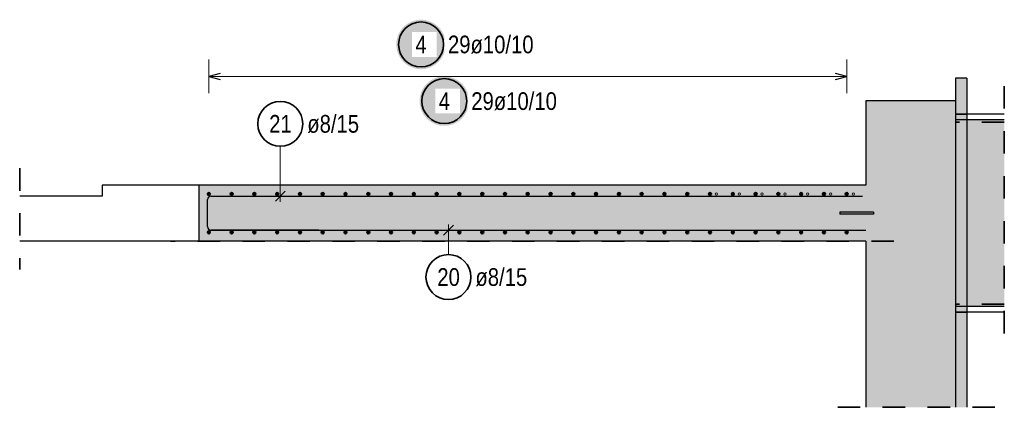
# Model space of a CAD drawing. Header units: millimetres. Extents: x -4 to 30.7, y -2.9 to 30.7.
# Tile 36 of 39: x 10.6 to 15, y 28.9 to 30.7. Entities that reach past the tile are written whole.
import ezdxf

# ---------------------------------------------------------------- set-up
doc = ezdxf.new("R2010")
doc.units = ezdxf.units.MM
doc.linetypes.add('HIDDEN', pattern=[0.375, 0.25, -0.125])
for name, color, linetype, lineweight in [('Achsen', 7, 'Continuous', 20), ('Geschnittene Kanten', 7, 'Continuous', 20), ('nplo Bewehrung', 7, 'Continuous', 20), ('Schraffuren', 7, 'Continuous', 20)]:
    doc.layers.add(name, color=color, linetype=linetype, lineweight=lineweight)
doc.styles.add('Arial Narrow', font='ARIALN.TTF')

msp = doc.modelspace()

# ---------------------------------------------------------------- hatches: boundary and pattern name
at = {"lineweight": 25, "true_color": 0xffffff}
msp.add_hatch(color=7, dxfattribs=at).paths.add_polyline_path([(12.544994, 30.560848), (12.544927, 30.564687), (12.544726, 30.568521), (12.544392, 30.572346), (12.543924, 30.576157), (12.543323, 30.579949), (12.542591, 30.583718), (12.541727, 30.587459), (12.540733, 30.591168), (12.539611, 30.59484), (12.538361, 30.59847), (12.536985, 30.602055), (12.535484, 30.605589), (12.533862, 30.609069), (12.532119, 30.61249), (12.530257, 30.615848), (12.52828, 30.619139), (12.526189, 30.622359), (12.523986, 30.625504), (12.521676, 30.628571), (12.519259, 30.631555), (12.51674, 30.634452), (12.514122, 30.63726), (12.511407, 30.639975), (12.508599, 30.642594), (12.505701, 30.645113), (12.502717, 30.647529), (12.499651, 30.64984), (12.496506, 30.652042), (12.493286, 30.654133), (12.489994, 30.656111), (12.486636, 30.657972), (12.483215, 30.659715), (12.479735, 30.661338), (12.476201, 30.662838), (12.472617, 30.664214), (12.468986, 30.665464), (12.465315, 30.666587), (12.461606, 30.667581), (12.457865, 30.668444), (12.454096, 30.669177), (12.450303, 30.669777), (12.446493, 30.670245), (12.442668, 30.67058), (12.438833, 30.670781), (12.434994, 30.670848), (12.431155, 30.670781), (12.427321, 30.67058), (12.423496, 30.670245), (12.419685, 30.669777), (12.415893, 30.669177), (12.412124, 30.668444), (12.408383, 30.667581), (12.404674, 30.666587), (12.401003, 30.665464), (12.397372, 30.664214), (12.393788, 30.662838), (12.390253, 30.661338), (12.386774, 30.659715), (12.383353, 30.657972), (12.379994, 30.656111), (12.376703, 30.654133), (12.373483, 30.652042), (12.370338, 30.64984), (12.367272, 30.647529), (12.364288, 30.645113), (12.36139, 30.642594), (12.358582, 30.639975), (12.355867, 30.63726), (12.353248, 30.634452), (12.35073, 30.631555), (12.348313, 30.628571), (12.346003, 30.625504), (12.3438, 30.622359), (12.341709, 30.619139), (12.339732, 30.615848), (12.33787, 30.61249), (12.336127, 30.609069), (12.334504, 30.605589), (12.333004, 30.602055), (12.331628, 30.59847), (12.330378, 30.59484), (12.329256, 30.591168), (12.328262, 30.587459), (12.327398, 30.583718), (12.326666, 30.579949), (12.326065, 30.576157), (12.325597, 30.572346), (12.325262, 30.568521), (12.325061, 30.564687), (12.324994, 30.560848), (12.325061, 30.557009), (12.325262, 30.553175), (12.325597, 30.54935), (12.326065, 30.545539), (12.326666, 30.541747), (12.327398, 30.537978), (12.328262, 30.534237), (12.329256, 30.530528), (12.330378, 30.526856), (12.331628, 30.523226), (12.333004, 30.519641), (12.334504, 30.516107), (12.336127, 30.512627), (12.33787, 30.509206), (12.339732, 30.505848), (12.341709, 30.502557), (12.3438, 30.499337), (12.346003, 30.496192), (12.348313, 30.493125), (12.35073, 30.490141), (12.353248, 30.487244), (12.355867, 30.484436), (12.358582, 30.481721), (12.36139, 30.479102), (12.364288, 30.476583), (12.367272, 30.474167), (12.370338, 30.471856), (12.373483, 30.469654), (12.376703, 30.467563), (12.379994, 30.465585), (12.383353, 30.463724), (12.386774, 30.461981), (12.390253, 30.460358), (12.393788, 30.458858), (12.397372, 30.457482), (12.401003, 30.456232), (12.404674, 30.455109), (12.408383, 30.454115), (12.412124, 30.453252), (12.415893, 30.452519), (12.419685, 30.451918), (12.423496, 30.451451), (12.427321, 30.451116), (12.431155, 30.450915), (12.434994, 30.450848), (12.438833, 30.450915), (12.442668, 30.451116), (12.446493, 30.451451), (12.450303, 30.451918), (12.454096, 30.452519), (12.457865, 30.453252), (12.461606, 30.454115), (12.465315, 30.455109), (12.468986, 30.456232), (12.472617, 30.457482), (12.476201, 30.458858), (12.479735, 30.460358), (12.483215, 30.461981), (12.486636, 30.463724), (12.489994, 30.465585), (12.493286, 30.467563), (12.496506, 30.469654), (12.499651, 30.471856), (12.502717, 30.474167), (12.505701, 30.476583), (12.508599, 30.479102), (12.511407, 30.481721), (12.514122, 30.484436), (12.51674, 30.487244), (12.519259, 30.490141), (12.521676, 30.493125), (12.523986, 30.496192), (12.526189, 30.499337), (12.52828, 30.502557), (12.530257, 30.505848), (12.532119, 30.509206), (12.533862, 30.512627), (12.535484, 30.516107), (12.536985, 30.519641), (12.538361, 30.523226), (12.539611, 30.526856), (12.540733, 30.530528), (12.541727, 30.534237), (12.542591, 30.537978), (12.543323, 30.541747), (12.543924, 30.545539), (12.544392, 30.54935), (12.544726, 30.553175)])
at = {"lineweight": 50, "true_color": 0xffffff}
msp.add_hatch(color=7, dxfattribs=at).paths.add_polyline_path([(12.648756, 30.308855), (12.648689, 30.312694), (12.648488, 30.316528), (12.648154, 30.320353), (12.647686, 30.324164), (12.647085, 30.327956), (12.646353, 30.331725), (12.645489, 30.335466), (12.644495, 30.339175), (12.643373, 30.342847), (12.642123, 30.346477), (12.640747, 30.350061), (12.639246, 30.353596), (12.637624, 30.357076), (12.635881, 30.360497), (12.634019, 30.363855), (12.632042, 30.367146), (12.62995, 30.370366), (12.627748, 30.373511), (12.625438, 30.376578), (12.623021, 30.379561), (12.620502, 30.382459), (12.617884, 30.385267), (12.615169, 30.387982), (12.612361, 30.390601), (12.609463, 30.39312), (12.606479, 30.395536), (12.603413, 30.397847), (12.600268, 30.400049), (12.597047, 30.40214), (12.593756, 30.404118), (12.590398, 30.405979), (12.586977, 30.407722), (12.583497, 30.409345), (12.579963, 30.410845), (12.576379, 30.412221), (12.572748, 30.413471), (12.569076, 30.414594), (12.565368, 30.415587), (12.561627, 30.416451), (12.557858, 30.417184), (12.554065, 30.417784), (12.550254, 30.418252), (12.54643, 30.418587), (12.542595, 30.418788), (12.538756, 30.418855), (12.534917, 30.418788), (12.531083, 30.418587), (12.527258, 30.418252), (12.523447, 30.417784), (12.519655, 30.417184), (12.515886, 30.416451), (12.512145, 30.415587), (12.508436, 30.414594), (12.504764, 30.413471), (12.501134, 30.412221), (12.49755, 30.410845), (12.494015, 30.409345), (12.490536, 30.407722), (12.487114, 30.405979), (12.483756, 30.404118), (12.480465, 30.40214), (12.477245, 30.400049), (12.4741, 30.397847), (12.471034, 30.395536), (12.46805, 30.39312), (12.465152, 30.390601), (12.462344, 30.387982), (12.459629, 30.385267), (12.45701, 30.382459), (12.454491, 30.379561), (12.452075, 30.376578), (12.449764, 30.373511), (12.447562, 30.370366), (12.445471, 30.367146), (12.443494, 30.363855), (12.441632, 30.360497), (12.439889, 30.357076), (12.438266, 30.353596), (12.436766, 30.350061), (12.43539, 30.346477), (12.43414, 30.342847), (12.433018, 30.339175), (12.432024, 30.335466), (12.43116, 30.331725), (12.430427, 30.327956), (12.429827, 30.324164), (12.429359, 30.320353), (12.429024, 30.316528), (12.428823, 30.312694), (12.428756, 30.308855), (12.428823, 30.305016), (12.429024, 30.301182), (12.429359, 30.297357), (12.429827, 30.293546), (12.430427, 30.289753), (12.43116, 30.285984), (12.432024, 30.282243), (12.433018, 30.278535), (12.43414, 30.274863), (12.43539, 30.271233), (12.436766, 30.267648), (12.438266, 30.264114), (12.439889, 30.260634), (12.441632, 30.257213), (12.443494, 30.253855), (12.445471, 30.250564), (12.447562, 30.247344), (12.449764, 30.244198), (12.452075, 30.241132), (12.454491, 30.238148), (12.45701, 30.23525), (12.459629, 30.232442), (12.462344, 30.229727), (12.465152, 30.227109), (12.46805, 30.22459), (12.471034, 30.222174), (12.4741, 30.219863), (12.477245, 30.217661), (12.480465, 30.215569), (12.483756, 30.213592), (12.487114, 30.211731), (12.490536, 30.209987), (12.494015, 30.208365), (12.49755, 30.206865), (12.501134, 30.205489), (12.504764, 30.204239), (12.508436, 30.203116), (12.512145, 30.202122), (12.515886, 30.201259), (12.519655, 30.200526), (12.523447, 30.199925), (12.527258, 30.199457), (12.531083, 30.199123), (12.534917, 30.198922), (12.538756, 30.198855), (12.542595, 30.198922), (12.54643, 30.199123), (12.550254, 30.199457), (12.554065, 30.199925), (12.557858, 30.200526), (12.561627, 30.201259), (12.565368, 30.202122), (12.569076, 30.203116), (12.572748, 30.204239), (12.576379, 30.205489), (12.579963, 30.206865), (12.583497, 30.208365), (12.586977, 30.209987), (12.590398, 30.211731), (12.593756, 30.213592), (12.597047, 30.215569), (12.600268, 30.217661), (12.603413, 30.219863), (12.606479, 30.222174), (12.609463, 30.22459), (12.612361, 30.227109), (12.615169, 30.229727), (12.617884, 30.232442), (12.620502, 30.23525), (12.623021, 30.238148), (12.625438, 30.241132), (12.627748, 30.244198), (12.62995, 30.247344), (12.632042, 30.250564), (12.634019, 30.253855), (12.635881, 30.257213), (12.637624, 30.260634), (12.639246, 30.264114), (12.640747, 30.267648), (12.642123, 30.271233), (12.643373, 30.274863), (12.644495, 30.278535), (12.645489, 30.282243), (12.646353, 30.285984), (12.647085, 30.289753), (12.647686, 30.293546), (12.648154, 30.297357), (12.648488, 30.301182)])
at = {"lineweight": 25, "true_color": 0xcef2bf}
for points in [[(14.415333, 28.946888), (14.815333, 28.946888), (14.815333, 30.310424), (14.415333, 30.310424)], [(11.445333, 29.685423), (14.415333, 29.685445), (14.415333, 29.935438), (11.445333, 29.935423)]]:
    msp.add_hatch(color=254, dxfattribs=at).paths.add_polyline_path(points)
at = {"layer": 'Schraffuren', "lineweight": 25, "true_color": 0xeaffea}
for points in [[(14.865333, 30.225175), (14.865333, 30.410424), (14.815333, 30.410424), (14.815333, 30.225175)], [(14.815333, 28.946888), (14.865333, 28.946888), (14.865333, 29.395666), (14.815333, 29.395666)]]:
    msp.add_hatch(color=7, dxfattribs=at).paths.add_polyline_path(points)
at = {"layer": 'Schraffuren', "lineweight": 25, "true_color": 0xd7ffd7}
msp.add_hatch(color=254, dxfattribs=at).paths.add_polyline_path([(15.032048, 29.395666), (15.032048, 30.225175), (14.815333, 30.225175), (14.815333, 29.395666)])
at = {"layer": 'Schraffuren', "lineweight": 25, "true_color": 0xff0000}
msp.add_hatch(color=1, dxfattribs=at).paths.add_polyline_path([(14.450333, 29.80542), (14.450333, 29.81542), (14.300333, 29.81542), (14.300333, 29.80542)])

# ---------------------------------------------------------------- linework, layer by layer
at = {"color": 5, "linetype": 'Continuous', "lineweight": 18}
for p, q in [((11.490333, 30.49387), (11.490333, 30.34387)), ((14.33033, 30.34387), (14.33033, 30.49387)), ((11.490333, 30.41887), (14.33033, 30.41887)), ((11.808517, 30.107731), (11.808517, 29.861449)), ((12.55712, 29.62623), (12.55712, 29.759445))]:
    msp.add_line(p, q, dxfattribs=at)
at = {"color": 3, "linetype": 'Continuous', "lineweight": 25}
for p, q in [((11.540333, 30.432268), (11.490333, 30.41887)), ((14.33033, 30.41887), (14.28033, 30.432268)), ((11.490333, 30.41887), (11.540333, 30.405473)), ((14.28033, 30.405473), (14.33033, 30.41887)), ((14.865333, 30.225175), (14.865333, 29.395666)), ((11.445333, 29.935423), (11.015333, 29.935423)), ((11.015333, 29.935423), (11.015333, 29.885423)), ((11.78642, 29.864352), (11.830614, 29.908546)), ((11.015333, 29.885423), (10.64814, 29.885423)), ((11.484333, 29.750445), (11.484333, 29.870449)), ((11.500333, 29.886449), (14.400333, 29.886449)), ((11.489333, 29.734445), (14.415333, 29.734445)), ((11.980333, 29.734445), (11.500333, 29.734445)), ((12.579217, 29.756542), (12.535023, 29.712348)), ((11.445333, 29.685423), (10.64814, 29.685423)), ((11.445333, 29.685445), (11.445333, 29.685423))]:
    msp.add_line(p, q, dxfattribs=at)
at = {"color": 2, "linetype": 'HIDDEN', "lineweight": 35, "ltscale": 0.25}
for p, q in [((15.032048, 30.375421), (15.032048, 29.245421)), ((10.64814, 30.010423), (10.64814, 29.560423)), ((14.540333, 29.685438), (11.320333, 29.685438)), ((14.990333, 28.946888), (14.290333, 28.946888))]:
    msp.add_line(p, q, dxfattribs=at)
at = {"color": 2, "linetype": 'Continuous', "lineweight": 35}
for centre in [(12.434994, 30.560848), (12.538756, 30.308855), (11.808517, 30.207731), (12.55712, 29.52623)]:
    msp.add_circle(centre, 0.1, dxfattribs=at)
at = {"color": 4, "linetype": 'Continuous', "lineweight": 50}
for centre, radius in [((11.490333, 29.895424), 0.005), ((11.490333, 29.895424), 0.005), ((11.490333, 29.895424), 0.0045), ((11.490333, 29.895424), 0.0035), ((11.591762, 29.895424), 0.005), ((11.591762, 29.895424), 0.005), ((11.591762, 29.895424), 0.0045), ((11.591762, 29.895424), 0.0035), ((11.69319, 29.895424), 0.005), ((11.69319, 29.895424), 0.005), ((11.69319, 29.895424), 0.0045), ((11.69319, 29.895424), 0.0035), ((11.794619, 29.895424), 0.005), ((11.794619, 29.895424), 0.005), ((11.794619, 29.895424), 0.0045), ((11.794619, 29.895424), 0.0035), ((11.896047, 29.895424), 0.005), ((11.896047, 29.895424), 0.005), ((11.896047, 29.895424), 0.0045), ((11.896047, 29.895424), 0.0035), ((11.997476, 29.895424), 0.005), ((11.997476, 29.895424), 0.005), ((11.997476, 29.895424), 0.0045), ((11.997476, 29.895424), 0.0035), ((12.098904, 29.895424), 0.005), ((12.098904, 29.895424), 0.005), ((12.098904, 29.895424), 0.0045), ((12.098904, 29.895424), 0.0035), ((12.200333, 29.895424), 0.005), ((12.200333, 29.895424), 0.005), ((12.200333, 29.895424), 0.0045), ((12.200333, 29.895424), 0.0035), ((12.301761, 29.895424), 0.005), ((12.301761, 29.895424), 0.005), ((12.301761, 29.895424), 0.0045), ((12.301761, 29.895424), 0.0035), ((12.403189, 29.895424), 0.005), ((12.403189, 29.895424), 0.005), ((12.403189, 29.895424), 0.0045), ((12.403189, 29.895424), 0.0035), ((12.504618, 29.895424), 0.005), ((12.504618, 29.895424), 0.005), ((12.504618, 29.895424), 0.0045), ((12.504618, 29.895424), 0.0035), ((12.606046, 29.895424), 0.005), ((12.606046, 29.895424), 0.005), ((12.606046, 29.895424), 0.0045), ((12.606046, 29.895424), 0.0035), ((12.707475, 29.895424), 0.005), ((12.707475, 29.895424), 0.005), ((12.707475, 29.895424), 0.0045), ((12.707475, 29.895424), 0.0035), ((12.808903, 29.895424), 0.005), ((12.808903, 29.895424), 0.005), ((12.808903, 29.895424), 0.0045), ((12.808903, 29.895424), 0.0035), ((12.910332, 29.895424), 0.005), ((12.910332, 29.895424), 0.005), ((12.910332, 29.895424), 0.0045), ((12.910332, 29.895424), 0.0035), ((13.01176, 29.895424), 0.005), ((13.01176, 29.895424), 0.005), ((13.01176, 29.895424), 0.0045), ((13.01176, 29.895424), 0.0035), ((13.113189, 29.895424), 0.005), ((13.113189, 29.895424), 0.005), ((13.113189, 29.895424), 0.0045), ((13.113189, 29.895424), 0.0035), ((13.214617, 29.895424), 0.005), ((13.214617, 29.895424), 0.005), ((13.214617, 29.895424), 0.0045), ((13.214617, 29.895424), 0.0035), ((13.316046, 29.895424), 0.005), ((13.316046, 29.895424), 0.005), ((13.316046, 29.895424), 0.0045), ((13.316046, 29.895424), 0.0035), ((13.417474, 29.895424), 0.005), ((13.417474, 29.895424), 0.005), ((13.417474, 29.895424), 0.0045), ((13.417474, 29.895424), 0.0035), ((13.518903, 29.895424), 0.005), ((13.518903, 29.895424), 0.005), ((13.518903, 29.895424), 0.0045), ((13.518903, 29.895424), 0.0035), ((13.620331, 29.895424), 0.005), ((13.620331, 29.895424), 0.005), ((13.620331, 29.895424), 0.0045), ((13.620331, 29.895424), 0.0035), ((13.72176, 29.895424), 0.005), ((13.72176, 29.895424), 0.005), ((13.72176, 29.895424), 0.0045), ((13.72176, 29.895424), 0.0035), ((13.823188, 29.895424), 0.005), ((13.823188, 29.895424), 0.005), ((13.823188, 29.895424), 0.0045), ((13.823188, 29.895424), 0.0035), ((13.924617, 29.895424), 0.005), ((13.924617, 29.895424), 0.005), ((13.924617, 29.895424), 0.0045), ((13.924617, 29.895424), 0.0035), ((14.026045, 29.895424), 0.005), ((14.026045, 29.895424), 0.005), ((14.026045, 29.895424), 0.0045), ((14.026045, 29.895424), 0.0035), ((14.127474, 29.895424), 0.005), ((14.127474, 29.895424), 0.005), ((14.127474, 29.895424), 0.0045), ((14.127474, 29.895424), 0.0035), ((14.228902, 29.895424), 0.005), ((14.228902, 29.895424), 0.005), ((14.228902, 29.895424), 0.0045), ((14.228902, 29.895424), 0.0035), ((14.33033, 29.895424), 0.005), ((14.33033, 29.895424), 0.005), ((14.33033, 29.895424), 0.0045), ((14.33033, 29.895424), 0.0035), ((11.490333, 29.895424), 0.0025), ((11.490333, 29.895424), 0.0015), ((11.490333, 29.895424), 0.0005), ((11.591762, 29.895424), 0.0025), ((11.591762, 29.895424), 0.0015), ((11.591762, 29.895424), 0.0005), ((11.69319, 29.895424), 0.0025), ((11.69319, 29.895424), 0.0015), ((11.69319, 29.895424), 0.0005), ((11.794619, 29.895424), 0.0025), ((11.794619, 29.895424), 0.0015), ((11.794619, 29.895424), 0.0005), ((11.896047, 29.895424), 0.0025), ((11.896047, 29.895424), 0.0015), ((11.896047, 29.895424), 0.0005), ((11.997476, 29.895424), 0.0025), ((11.997476, 29.895424), 0.0015), ((11.997476, 29.895424), 0.0005), ((12.098904, 29.895424), 0.0025), ((12.098904, 29.895424), 0.0015), ((12.098904, 29.895424), 0.0005), ((12.200333, 29.895424), 0.0025), ((12.200333, 29.895424), 0.0015), ((12.200333, 29.895424), 0.0005), ((12.301761, 29.895424), 0.0025), ((12.301761, 29.895424), 0.0015), ((12.301761, 29.895424), 0.0005), ((12.403189, 29.895424), 0.0025), ((12.403189, 29.895424), 0.0015), ((12.403189, 29.895424), 0.0005), ((12.504618, 29.895424), 0.0025), ((12.504618, 29.895424), 0.0015), ((12.504618, 29.895424), 0.0005), ((12.606046, 29.895424), 0.0025), ((12.606046, 29.895424), 0.0015), ((12.606046, 29.895424), 0.0005), ((12.707475, 29.895424), 0.0025), ((12.707475, 29.895424), 0.0015), ((12.707475, 29.895424), 0.0005), ((12.808903, 29.895424), 0.0025), ((12.808903, 29.895424), 0.0015), ((12.808903, 29.895424), 0.0005), ((12.910332, 29.895424), 0.0025), ((12.910332, 29.895424), 0.0015), ((12.910332, 29.895424), 0.0005), ((13.01176, 29.895424), 0.0025), ((13.01176, 29.895424), 0.0015), ((13.01176, 29.895424), 0.0005), ((13.113189, 29.895424), 0.0025), ((13.113189, 29.895424), 0.0015), ((13.113189, 29.895424), 0.0005), ((13.214617, 29.895424), 0.0025), ((13.214617, 29.895424), 0.0015), ((13.214617, 29.895424), 0.0005), ((13.316046, 29.895424), 0.0025), ((13.316046, 29.895424), 0.0015), ((13.316046, 29.895424), 0.0005), ((13.417474, 29.895424), 0.0025), ((13.417474, 29.895424), 0.0015), ((13.417474, 29.895424), 0.0005), ((13.518903, 29.895424), 0.0025), ((13.518903, 29.895424), 0.0015), ((13.518903, 29.895424), 0.0005), ((13.620331, 29.895424), 0.0025), ((13.620331, 29.895424), 0.0015), ((13.620331, 29.895424), 0.0005), ((13.72176, 29.895424), 0.0025), ((13.72176, 29.895424), 0.0015), ((13.72176, 29.895424), 0.0005), ((13.823188, 29.895424), 0.0025), ((13.823188, 29.895424), 0.0015), ((13.823188, 29.895424), 0.0005), ((13.924617, 29.895424), 0.0025), ((13.924617, 29.895424), 0.0015), ((13.924617, 29.895424), 0.0005), ((14.026045, 29.895424), 0.0025), ((14.026045, 29.895424), 0.0015), ((14.026045, 29.895424), 0.0005), ((14.127474, 29.895424), 0.0025), ((14.127474, 29.895424), 0.0015), ((14.127474, 29.895424), 0.0005), ((14.228902, 29.895424), 0.0025), ((14.228902, 29.895424), 0.0015), ((14.228902, 29.895424), 0.0005), ((14.33033, 29.895424), 0.0025), ((14.33033, 29.895424), 0.0015), ((14.33033, 29.895424), 0.0005), ((11.490333, 29.725423), 0.005), ((11.490333, 29.725423), 0.005), ((11.490333, 29.725423), 0.0045), ((11.490333, 29.725423), 0.0035), ((11.490333, 29.725423), 0.0025), ((11.490333, 29.725423), 0.0015), ((11.490333, 29.725423), 0.0005), ((11.591762, 29.725423), 0.005), ((11.591762, 29.725423), 0.005), ((11.591762, 29.725423), 0.0045), ((11.591762, 29.725423), 0.0035), ((11.591762, 29.725423), 0.0025), ((11.591762, 29.725423), 0.0015), ((11.591762, 29.725423), 0.0005), ((11.69319, 29.725423), 0.005), ((11.69319, 29.725423), 0.005), ((11.69319, 29.725423), 0.0045), ((11.69319, 29.725423), 0.0035), ((11.69319, 29.725423), 0.0025), ((11.69319, 29.725423), 0.0015), ((11.69319, 29.725423), 0.0005), ((11.794619, 29.725423), 0.005), ((11.794619, 29.725423), 0.005), ((11.794619, 29.725423), 0.0045), ((11.794619, 29.725423), 0.0035), ((11.794619, 29.725423), 0.0025), ((11.794619, 29.725423), 0.0015), ((11.794619, 29.725423), 0.0005), ((11.896047, 29.725423), 0.005), ((11.896047, 29.725423), 0.005), ((11.896047, 29.725423), 0.0045), ((11.896047, 29.725423), 0.0035), ((11.896047, 29.725423), 0.0025), ((11.896047, 29.725423), 0.0015), ((11.896047, 29.725423), 0.0005), ((11.997476, 29.725423), 0.005), ((11.997476, 29.725423), 0.005), ((11.997476, 29.725423), 0.0045), ((11.997476, 29.725423), 0.0035), ((11.997476, 29.725423), 0.0025), ((11.997476, 29.725423), 0.0015), ((11.997476, 29.725423), 0.0005), ((12.098904, 29.725423), 0.005), ((12.098904, 29.725423), 0.005), ((12.098904, 29.725423), 0.0045), ((12.098904, 29.725423), 0.0035), ((12.098904, 29.725423), 0.0025), ((12.098904, 29.725423), 0.0015), ((12.098904, 29.725423), 0.0005), ((12.200333, 29.725423), 0.005), ((12.200333, 29.725423), 0.005), ((12.200333, 29.725423), 0.0045), ((12.200333, 29.725423), 0.0035), ((12.200333, 29.725423), 0.0025), ((12.200333, 29.725423), 0.0015), ((12.200333, 29.725423), 0.0005), ((12.301761, 29.725423), 0.005), ((12.301761, 29.725423), 0.005), ((12.301761, 29.725423), 0.0045), ((12.301761, 29.725423), 0.0035), ((12.301761, 29.725423), 0.0025), ((12.301761, 29.725423), 0.0015), ((12.301761, 29.725423), 0.0005), ((12.403189, 29.725423), 0.005), ((12.403189, 29.725423), 0.005), ((12.403189, 29.725423), 0.0045), ((12.403189, 29.725423), 0.0035), ((12.403189, 29.725423), 0.0025), ((12.403189, 29.725423), 0.0015), ((12.403189, 29.725423), 0.0005), ((12.504618, 29.725423), 0.005), ((12.504618, 29.725423), 0.005), ((12.504618, 29.725423), 0.0045), ((12.504618, 29.725423), 0.0035), ((12.504618, 29.725423), 0.0025), ((12.504618, 29.725423), 0.0015), ((12.504618, 29.725423), 0.0005), ((12.606046, 29.725423), 0.005), ((12.606046, 29.725423), 0.005), ((12.606046, 29.725423), 0.0045), ((12.606046, 29.725423), 0.0035), ((12.606046, 29.725423), 0.0025), ((12.606046, 29.725423), 0.0015), ((12.606046, 29.725423), 0.0005), ((12.707475, 29.725423), 0.005), ((12.707475, 29.725423), 0.005), ((12.707475, 29.725423), 0.0045), ((12.707475, 29.725423), 0.0035), ((12.707475, 29.725423), 0.0025), ((12.707475, 29.725423), 0.0015), ((12.707475, 29.725423), 0.0005), ((12.808903, 29.725423), 0.005), ((12.808903, 29.725423), 0.005), ((12.808903, 29.725423), 0.0045), ((12.808903, 29.725423), 0.0035), ((12.808903, 29.725423), 0.0025), ((12.808903, 29.725423), 0.0015), ((12.808903, 29.725423), 0.0005), ((12.910332, 29.725423), 0.005), ((12.910332, 29.725423), 0.005), ((12.910332, 29.725423), 0.0045), ((12.910332, 29.725423), 0.0035), ((12.910332, 29.725423), 0.0025), ((12.910332, 29.725423), 0.0015), ((12.910332, 29.725423), 0.0005), ((13.01176, 29.725423), 0.005), ((13.01176, 29.725423), 0.005), ((13.01176, 29.725423), 0.0045), ((13.01176, 29.725423), 0.0035), ((13.01176, 29.725423), 0.0025), ((13.01176, 29.725423), 0.0015), ((13.01176, 29.725423), 0.0005), ((13.113189, 29.725423), 0.005), ((13.113189, 29.725423), 0.005), ((13.113189, 29.725423), 0.0045), ((13.113189, 29.725423), 0.0035), ((13.113189, 29.725423), 0.0025), ((13.113189, 29.725423), 0.0015), ((13.113189, 29.725423), 0.0005), ((13.214617, 29.725423), 0.005), ((13.214617, 29.725423), 0.005), ((13.214617, 29.725423), 0.0045), ((13.214617, 29.725423), 0.0035), ((13.214617, 29.725423), 0.0025), ((13.214617, 29.725423), 0.0015), ((13.214617, 29.725423), 0.0005), ((13.316046, 29.725423), 0.005), ((13.316046, 29.725423), 0.005), ((13.316046, 29.725423), 0.0045), ((13.316046, 29.725423), 0.0035), ((13.316046, 29.725423), 0.0025), ((13.316046, 29.725423), 0.0015), ((13.316046, 29.725423), 0.0005), ((13.417474, 29.725423), 0.005), ((13.417474, 29.725423), 0.005), ((13.417474, 29.725423), 0.0045), ((13.417474, 29.725423), 0.0035), ((13.417474, 29.725423), 0.0025), ((13.417474, 29.725423), 0.0015), ((13.417474, 29.725423), 0.0005), ((13.518903, 29.725423), 0.005), ((13.518903, 29.725423), 0.005), ((13.518903, 29.725423), 0.0045), ((13.518903, 29.725423), 0.0035), ((13.518903, 29.725423), 0.0025), ((13.518903, 29.725423), 0.0015), ((13.518903, 29.725423), 0.0005), ((13.620331, 29.725423), 0.005), ((13.620331, 29.725423), 0.005), ((13.620331, 29.725423), 0.0045), ((13.620331, 29.725423), 0.0035), ((13.620331, 29.725423), 0.0025), ((13.620331, 29.725423), 0.0015), ((13.620331, 29.725423), 0.0005), ((13.72176, 29.725423), 0.005), ((13.72176, 29.725423), 0.005), ((13.72176, 29.725423), 0.0045), ((13.72176, 29.725423), 0.0035), ((13.72176, 29.725423), 0.0025), ((13.72176, 29.725423), 0.0015), ((13.72176, 29.725423), 0.0005), ((13.823188, 29.725423), 0.005), ((13.823188, 29.725423), 0.005), ((13.823188, 29.725423), 0.0045), ((13.823188, 29.725423), 0.0035), ((13.823188, 29.725423), 0.0025), ((13.823188, 29.725423), 0.0015), ((13.823188, 29.725423), 0.0005), ((13.924617, 29.725423), 0.005), ((13.924617, 29.725423), 0.005), ((13.924617, 29.725423), 0.0045), ((13.924617, 29.725423), 0.0035), ((13.924617, 29.725423), 0.0025), ((13.924617, 29.725423), 0.0015), ((13.924617, 29.725423), 0.0005), ((14.026045, 29.725423), 0.005), ((14.026045, 29.725423), 0.005), ((14.026045, 29.725423), 0.0045), ((14.026045, 29.725423), 0.0035), ((14.026045, 29.725423), 0.0025), ((14.026045, 29.725423), 0.0015), ((14.026045, 29.725423), 0.0005), ((14.127474, 29.725423), 0.005), ((14.127474, 29.725423), 0.005), ((14.127474, 29.725423), 0.0045), ((14.127474, 29.725423), 0.0035), ((14.127474, 29.725423), 0.0025), ((14.127474, 29.725423), 0.0015), ((14.127474, 29.725423), 0.0005), ((14.228902, 29.725423), 0.005), ((14.228902, 29.725423), 0.005), ((14.228902, 29.725423), 0.0045), ((14.228902, 29.725423), 0.0035), ((14.228902, 29.725423), 0.0025), ((14.228902, 29.725423), 0.0015), ((14.228902, 29.725423), 0.0005), ((14.33033, 29.725423), 0.005), ((14.33033, 29.725423), 0.005), ((14.33033, 29.725423), 0.0045), ((14.33033, 29.725423), 0.0035), ((14.33033, 29.725423), 0.0025), ((14.33033, 29.725423), 0.0015), ((14.33033, 29.725423), 0.0005)]:
    msp.add_circle(centre, radius, dxfattribs=at)
at = {"color": 3, "linetype": 'Continuous', "lineweight": 25}
for centre, start, end in [((11.500333, 29.870449), 90, 180), ((11.500333, 29.750445), 180, 270)]:
    msp.add_arc(centre, 0.016, start, end, dxfattribs=at)
at = {"layer": 'Achsen', "color": 3, "linetype": 'Continuous', "lineweight": 25}
for p, q in [((15.032048, 30.250421), (14.865333, 30.250421)), ((15.032048, 29.370421), (14.865333, 29.370421))]:
    msp.add_line(p, q, dxfattribs=at)
at = {"layer": 'Geschnittene Kanten', "color": 3, "linetype": 'Continuous', "lineweight": 25}
for p, q in [((14.865333, 30.410424), (14.815333, 30.410424)), ((14.815333, 30.410424), (14.815333, 30.310424)), ((14.865333, 30.410424), (14.865333, 30.225175)), ((14.815333, 30.310424), (14.415333, 30.310424)), ((14.415333, 30.310424), (14.415333, 29.935445)), ((14.815333, 30.310424), (14.815333, 28.946888)), ((15.032048, 30.225175), (14.815333, 30.225175)), ((14.415333, 29.935445), (11.445333, 29.935445)), ((11.445333, 29.935445), (11.445333, 29.685445)), ((14.450333, 29.81542), (14.300333, 29.81542)), ((14.300333, 29.81542), (14.300333, 29.80542)), ((14.450333, 29.81542), (14.450333, 29.80542)), ((14.450333, 29.80542), (14.300333, 29.80542)), ((14.415333, 29.685445), (11.445333, 29.685445)), ((14.415333, 29.685445), (14.415333, 28.946888)), ((15.032048, 29.395666), (14.815333, 29.395666)), ((14.865333, 29.395666), (14.865333, 28.946888))]:
    msp.add_line(p, q, dxfattribs=at)
at = {"layer": 'nplo Bewehrung', "color": 2, "linetype": 'HIDDEN', "lineweight": 35, "ltscale": 0.25}
for p, q in [((14.865333, 30.250421), (14.815333, 30.250421)), ((15.032048, 30.215516), (14.815333, 30.215516)), ((15.032048, 29.405325), (14.815333, 29.405325)), ((14.865333, 29.370421), (14.815333, 29.370421))]:
    msp.add_line(p, q, dxfattribs=at)
at = {"layer": 'nplo Bewehrung', "color": 3, "linetype": 'HIDDEN', "lineweight": 25, "ltscale": 0.25}
for p, q in [((14.415333, 29.935438), (11.445333, 29.935438)), ((14.415333, 29.935445), (14.415333, 29.935438))]:
    msp.add_line(p, q, dxfattribs=at)
at = {"layer": 'nplo Bewehrung', "color": 9, "linetype": 'Continuous', "lineweight": 0}
for centre in [(13.750333, 29.895424), (13.750333, 29.895424), (13.852, 29.895424), (13.852, 29.895424), (13.953666, 29.895424), (13.953666, 29.895424), (14.055333, 29.895424), (14.055333, 29.895424), (14.157, 29.895424), (14.157, 29.895424), (14.258666, 29.895424), (14.258666, 29.895424), (14.360333, 29.895424), (14.360333, 29.895424)]:
    msp.add_circle(centre, 0.005, dxfattribs=at)

# ---------------------------------------------------------------- texts
at = {"color": 2, "lineweight": 35, "char_height": 0.07875, "attachment_point": 1, "line_spacing_factor": 0.9, "style": 'Arial Narrow'}
for s, insert in [('ø8/15', (11.928517, 30.247106)), ('21', (11.758905, 30.247106)), ('20', (12.507507, 29.565605)), ('ø8/15', (12.67712, 29.565605))]:
    msp.add_mtext(s, dxfattribs=dict(at, insert=insert))

# ---------------------------------------------------------------- next in the draw order: texts
at = {"color": 2, "lineweight": 35, "char_height": 0.07875, "attachment_point": 1, "line_spacing_factor": 0.9, "style": 'Arial Narrow', "bg_fill": 3, "box_fill_scale": 1.2, "bg_fill_color": 256, "bg_fill_true_color": 13158600, "bg_fill_transparency": 0}
for s, insert in [('4', (12.410188, 30.600223)), ('29ø10/10', (12.554994, 30.600223)), ('4', (12.51395, 30.34823)), ('29ø10/10', (12.658756, 30.34823))]:
    msp.add_mtext(s, dxfattribs=dict(at, insert=insert))

doc.saveas('drawing.dxf')
